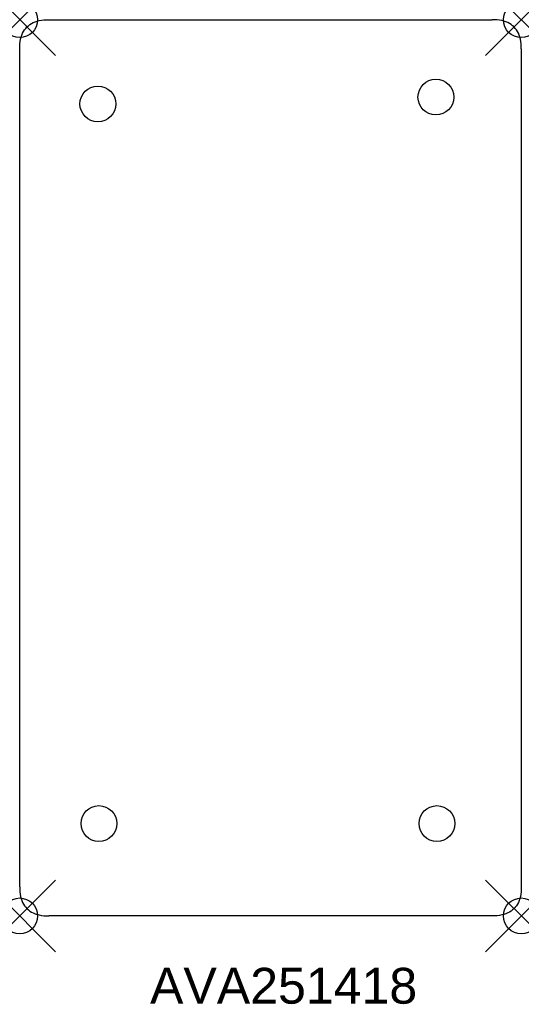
# Model space of a CAD drawing. Extents: x 0 to 14, y -27.5 to 0.
import ezdxf

# ---------------------------------------------------------------- set-up
doc = ezdxf.new("R2010")
doc.units = 0
doc.header["$MEASUREMENT"] = 0
doc.header["$PDMODE"] = 35
doc.header["$PDSIZE"] = 1
doc.layers.add('A-FURN-P-ST', color=2, linetype='Continuous')
doc.layers.add('A-FURN-P-ST-TN', color=2, linetype='Continuous')
doc.styles.get("Standard").update_dxf_attribs({"font": 'arial.ttf'})

msp = doc.modelspace()

# ---------------------------------------------------------------- linework, layer by layer
at = {"layer": 'A-FURN-P-ST'}
for p, q in [((0.741, -0.002), (0.813, 0)), ((0.813, 0), (13.187, 0)), ((13.259, -0.002), (13.187, 0)), ((0.136, -0.284), (0.168, -0.242)), ((0.168, -0.242), (0.203, -0.203)), ((0.203, -0.203), (0.242, -0.168)), ((0.242, -0.168), (0.284, -0.136)), ((0.284, -0.136), (0.329, -0.107)), ((0.329, -0.107), (0.378, -0.082)), ((0.378, -0.082), (0.43, -0.06)), ((0.43, -0.06), (0.485, -0.042)), ((0.485, -0.042), (0.544, -0.027)), ((0.544, -0.027), (0.606, -0.015)), ((0.606, -0.015), (0.672, -0.007)), ((0.672, -0.007), (0.741, -0.002)), ((13.328, -0.007), (13.259, -0.002)), ((13.394, -0.015), (13.328, -0.007)), ((13.456, -0.027), (13.394, -0.015)), ((13.515, -0.042), (13.456, -0.027)), ((13.57, -0.06), (13.515, -0.042)), ((13.622, -0.082), (13.57, -0.06)), ((13.671, -0.107), (13.622, -0.082)), ((13.716, -0.136), (13.671, -0.107)), ((13.758, -0.168), (13.716, -0.136)), ((13.797, -0.203), (13.758, -0.168)), ((13.832, -0.242), (13.797, -0.203)), ((13.864, -0.284), (13.832, -0.242)), ((0.015, -0.606), (0.027, -0.544)), ((0.027, -0.544), (0.042, -0.485)), ((0.042, -0.485), (0.06, -0.43)), ((0.06, -0.43), (0.082, -0.378)), ((0.082, -0.378), (0.107, -0.329)), ((0.107, -0.329), (0.136, -0.284)), ((13.893, -0.329), (13.864, -0.284)), ((13.918, -0.378), (13.893, -0.329)), ((13.94, -0.43), (13.918, -0.378)), ((13.958, -0.485), (13.94, -0.43)), ((13.973, -0.544), (13.958, -0.485)), ((13.985, -0.606), (13.973, -0.544)), ((0, -0.813), (0.002, -0.741)), ((0, -24.187), (0, -0.813)), ((0.002, -0.741), (0.007, -0.672)), ((0.007, -0.672), (0.015, -0.606)), ((13.993, -0.672), (13.985, -0.606)), ((13.998, -0.741), (13.993, -0.672)), ((14, -0.813), (13.998, -0.741)), ((14, -0.813), (14, -24.187)), ((0, -24.187), (0.002, -24.259)), ((0.002, -24.259), (0.007, -24.328)), ((0.007, -24.328), (0.015, -24.394)), ((0.015, -24.394), (0.027, -24.456)), ((13.985, -24.394), (13.973, -24.456)), ((13.993, -24.328), (13.985, -24.394)), ((13.998, -24.259), (13.993, -24.328)), ((14, -24.187), (13.998, -24.259)), ((0.027, -24.456), (0.042, -24.515)), ((0.042, -24.515), (0.06, -24.57)), ((0.06, -24.57), (0.082, -24.622)), ((0.082, -24.622), (0.107, -24.671)), ((0.107, -24.671), (0.136, -24.716)), ((0.136, -24.716), (0.168, -24.758)), ((13.864, -24.716), (13.832, -24.758)), ((13.893, -24.671), (13.864, -24.716)), ((13.918, -24.622), (13.893, -24.671)), ((13.94, -24.57), (13.918, -24.622)), ((13.958, -24.515), (13.94, -24.57)), ((13.973, -24.456), (13.958, -24.515)), ((0.168, -24.758), (0.203, -24.797)), ((0.203, -24.797), (0.242, -24.832)), ((0.242, -24.832), (0.284, -24.864)), ((0.284, -24.864), (0.329, -24.893)), ((0.329, -24.893), (0.378, -24.918)), ((0.378, -24.918), (0.43, -24.94)), ((0.43, -24.94), (0.485, -24.958)), ((0.485, -24.958), (0.544, -24.973)), ((0.544, -24.973), (0.606, -24.985)), ((0.606, -24.985), (0.672, -24.993)), ((0.672, -24.993), (0.741, -24.998)), ((13.328, -24.993), (13.259, -24.998)), ((13.394, -24.985), (13.328, -24.993)), ((13.456, -24.973), (13.394, -24.985)), ((13.515, -24.958), (13.456, -24.973)), ((13.57, -24.94), (13.515, -24.958)), ((13.622, -24.918), (13.57, -24.94)), ((13.671, -24.893), (13.622, -24.918)), ((13.716, -24.864), (13.671, -24.893)), ((13.758, -24.832), (13.716, -24.864)), ((13.797, -24.797), (13.758, -24.832)), ((13.832, -24.758), (13.797, -24.797)), ((0.741, -24.998), (0.813, -25)), ((13.187, -25), (0.813, -25)), ((13.259, -24.998), (13.187, -25))]:
    msp.add_line(p, q, dxfattribs=at)
for centre in [(2.182, -2.351), (11.616, -2.158), (2.212, -22.424), (11.646, -22.424)]:
    msp.add_circle(centre, 0.5, dxfattribs=at)
for p in [(0, 0), (14, 0), (0, -25), (14, -25)]:
    msp.add_point(p, dxfattribs=at)

# ---------------------------------------------------------------- texts
at = {"layer": 'A-FURN-P-ST-TN'}
msp.add_text('AVA251418', height=1, dxfattribs=at).set_placement((3.638, -27.448))

doc.saveas('drawing.dxf')
